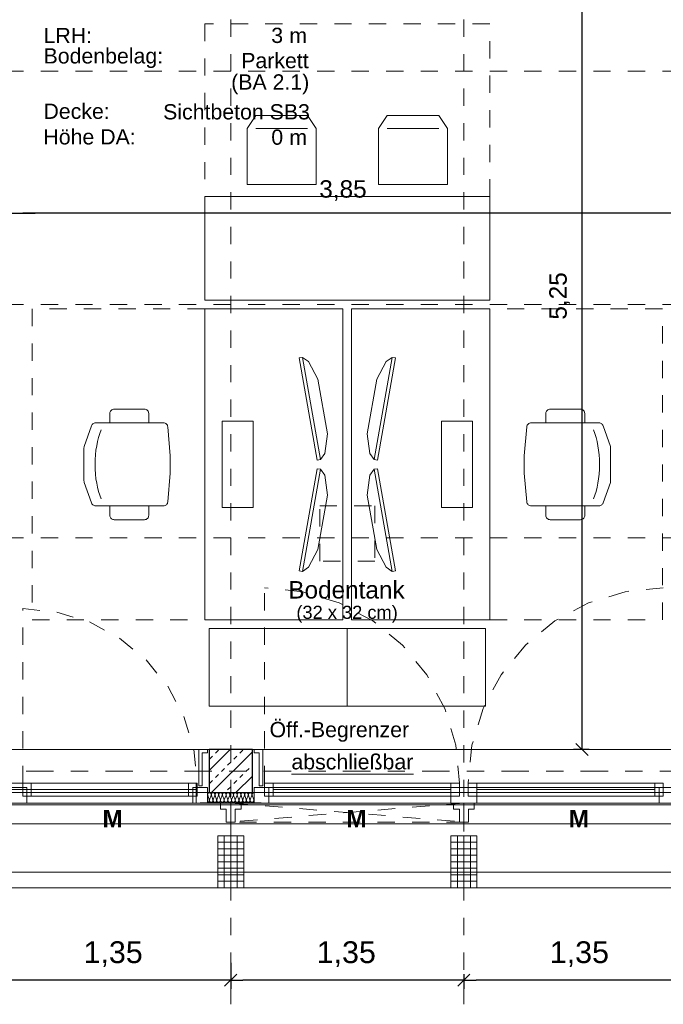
# Model space of a CAD drawing. Header units: metres. Extents: x -45.2 to 14.3, y -31.8 to 10.2.
# Tile 23 of 152: x -26.9 to -23.1, y -22.9 to -17.3. Entities that reach past the tile are written whole.
import ezdxf

# ---------------------------------------------------------------- set-up
doc = ezdxf.new("R2010")
doc.units = ezdxf.units.M
doc.header["$LTSCALE"] = 0.05
for name, pattern in [('1600.2032', [1.6, 0.8, -0.8]), ('Achsen 01', [5.291531, 3.175, -1.058062, 0.352704, -0.705764]), ('gestrichelt - 01', [2, 1, -1]), ('ISO-07 Punktiert', [0.889, 0.127, -0.762]), ('Raster 01', [2, 1, -1]), ('VW-01 Strichlinie kurz', [2, 1, -1])]:
    doc.linetypes.add(name, pattern=pattern)
doc.layers.get('0').update_dxf_attribs({"lineweight": 25})
for name, color, linetype, lineweight, true_color in [('013_Beton und Stahlbetonarbeiten-000 Brüstung', 7, 'Continuous', 9, 0xa6a6a6), ('014_Fassadenarbeiten-000 Aufsicht Betonfertigteile', 7, 'Continuous', 9, 0xc0c0c0), ('014_Fassadenarbeiten-330 mineralische Dämmung', 7, 'Continuous', 9, 0x666666), ('030_Sonnenschutzarbeiten-Bemassung', 7, 'Continuous', 13, 0xff6633), ('030_Sonnenschutzarbeiten-Grundriss', 7, 'Continuous', 13, 0x555555), ('031_Metallbauarbeiten-330 Aufsicht Metallbauarbeiten', 7, 'Continuous', 9, 0xa6a6a6), ('032_Metallarbeiten-abschließbar', 7, 'Continuous', 13, 0x444444), ('032_Metallarbeiten-Fenster', 7, 'Continuous', 13, 0x444444), ('032_Metallarbeiten-Öffnungsbegrenzer', 7, 'Continuous', 13, 0x444444), ('ACTES-Einrichtung Aufsicht.', 7, 'Continuous', 9, 0xa6a6a6), ('AV1-Achsen', 1, 'Achsen 01', 18, 0xff0000), ('AV1-Bewegungsfläche', 7, 'gestrichelt - 01', 9, 0xd9d9d9), ('AV1-Einrichtung', 7, 'Continuous', 9, 0xa6a6a6), ('AV1-Raster', 7, 'Raster 01', 9, 0xa6a6a6)]:
    doc.layers.add(name, color=color, linetype=linetype, lineweight=lineweight, true_color=true_color)
for name, color, linetype, lineweight in [('013_Beton und Stahlbetonarbeiten-000 Unterzüge', 7, 'ISO-07 Punktiert', 13), ('013_Beton und Stahlbetonarbeiten-330 Außenstützen', 7, 'Continuous', 25), ('014_Fassadenarbeiten-330 Betonfertigteile vertikal', 7, 'Continuous', 9), ('027_Tischlerarbeiten-330 Innenfensterbänke', 7, 'Continuous', 9), ('030_Sonnenschutzarbeiten-Kasten+Behang', 7, 'Continuous', 5), ('030_Sonnenschutzarbeiten-Motor', 7, 'Continuous', 5), ('053_Niederspannungsanlagen-Bodentanks', 7, 'gestrichelt - 01', 9), ('AV1-Einrichtung Bemaßung', 7, 'Continuous', 9), ('AV1-Stempel-Raumstempel', 7, 'Continuous', 9)]:
    doc.layers.add(name, color=color, linetype=linetype, lineweight=lineweight)
doc.styles.add('Arial', font='arial.ttf')
doc.styles.add('Arial (bold)', font='arialbd.ttf')

msp = doc.modelspace()

# ---------------------------------------------------------------- linework, layer by layer
at = {"color": 0, "linetype": 'ByBlock', "lineweight": -2}
for p, q in [((-26.925, -18.37), (-26.8543, -18.37)), ((-26.925, -18.37), (-26.8543, -18.37)), ((-23.075, -18.37), (-23.1457, -18.37)), ((-23.6156, -21.475), (-23.6156, -21.4043)), ((-25.65, -22.81), (-25.7207, -22.81)), ((-25.65, -22.81), (-25.5793, -22.81)), ((-24.3, -22.81), (-24.3707, -22.81)), ((-24.3, -22.81), (-24.2293, -22.81))]:
    msp.add_line(p, q, dxfattribs=at)
at = {"color": 0, "linetype": 'Continuous', "lineweight": 15}
for p, q in [((-23.5802, -21.5104), (-23.6509, -21.4396)), ((-25.6146, -22.7746), (-25.6854, -22.8454)), ((-25.6854, -22.8454), (-25.6146, -22.7746)), ((-24.2646, -22.7746), (-24.3354, -22.8454)), ((-24.3354, -22.8454), (-24.2646, -22.7746))]:
    msp.add_line(p, q, dxfattribs=at)
at = {"layer": '013_Beton und Stahlbetonarbeiten-000 Brüstung'}
for points in [[(-28.225, -21.725), (-28.225, -21.475), (-25.775, -21.475), (-25.775, -21.725)], [(-25.525, -21.725), (-25.525, -21.475), (-23.075, -21.475), (-23.075, -21.725)]]:
    msp.add_lwpolyline(points, close=True, dxfattribs=at)
at = {"layer": '013_Beton und Stahlbetonarbeiten-000 Unterzüge', "linetype": 'VW-01 Strichlinie kurz'}
for points in [[(-28.225, -21.725), (-28.225, -21.475), (-25.775, -21.475), (-25.775, -21.725)], [(-25.525, -21.725), (-25.525, -21.475), (-23.075, -21.475), (-23.075, -21.725)]]:
    msp.add_lwpolyline(points, close=True, dxfattribs=at)
at = {"layer": '013_Beton und Stahlbetonarbeiten-330 Außenstützen', "color": 251, "linetype": 'Continuous', "lineweight": 13, "true_color": 0x4c4c4c}
for p, q in [((-25.6534, -21.475), (-25.775, -21.5966)), ((-25.7387, -21.496), (-25.721, -21.4784)), ((-25.5973, -21.496), (-25.5796, -21.4784)), ((-25.774, -21.5314), (-25.7564, -21.5137)), ((-25.525, -21.488), (-25.762, -21.725)), ((-25.6326, -21.5314), (-25.6149, -21.5137)), ((-25.7033, -21.6021), (-25.6857, -21.5844)), ((-25.668, -21.5668), (-25.6503, -21.5491)), ((-25.5619, -21.6021), (-25.5442, -21.5844)), ((-25.5266, -21.5668), (-25.525, -21.5652)), ((-25.774, -21.6728), (-25.7564, -21.6551)), ((-25.7387, -21.6375), (-25.721, -21.6198)), ((-25.6326, -21.6728), (-25.6149, -21.6551)), ((-25.525, -21.6294), (-25.6206, -21.725)), ((-25.5973, -21.6375), (-25.5796, -21.6198)), ((-25.668, -21.7082), (-25.6503, -21.6905)), ((-25.5266, -21.7082), (-25.525, -21.7066))]:
    msp.add_line(p, q, dxfattribs=at)
at = {"layer": '013_Beton und Stahlbetonarbeiten-330 Außenstützen'}
msp.add_lwpolyline([(-25.525, -21.475), (-25.775, -21.475), (-25.775, -21.725), (-25.525, -21.725)], close=True, dxfattribs=at)
at = {"layer": '014_Fassadenarbeiten-000 Aufsicht Betonfertigteile'}
msp.add_lwpolyline([(-39.455, -21.905), (0.305, -21.905), (0.675, -22.275), (-39.825, -22.275)], close=True, dxfattribs=at)
at = {"layer": '014_Fassadenarbeiten-330 Betonfertigteile vertikal', "color": 8, "linetype": 'Continuous', "lineweight": 9, "true_color": 0x808080}
for p, q in [((-25.6875, -21.975), (-25.6875, -22.275)), ((-25.65, -21.975), (-25.65, -22.275)), ((-25.6125, -21.975), (-25.6125, -22.275)), ((-24.3375, -21.975), (-24.3375, -22.275)), ((-24.3, -21.975), (-24.3, -22.275)), ((-24.2625, -21.975), (-24.2625, -22.275))]:
    msp.add_line(p, q, dxfattribs=at)
at = {"layer": '014_Fassadenarbeiten-330 Betonfertigteile vertikal', "color": 8, "linetype": 'Continuous', "lineweight": 13, "true_color": 0x808080}
for p, q in [((-25.725, -22.0125), (-25.575, -22.0125)), ((-25.725, -22.05), (-25.575, -22.05)), ((-24.375, -22.0125), (-24.225, -22.0125)), ((-24.375, -22.05), (-24.225, -22.05)), ((-25.725, -22.0875), (-25.575, -22.0875)), ((-24.375, -22.0875), (-24.225, -22.0875)), ((-25.725, -22.125), (-25.575, -22.125)), ((-25.725, -22.1625), (-25.575, -22.1625)), ((-24.375, -22.125), (-24.225, -22.125)), ((-24.375, -22.1625), (-24.225, -22.1625)), ((-25.725, -22.2), (-25.575, -22.2)), ((-24.375, -22.2), (-24.225, -22.2)), ((-25.725, -22.2375), (-25.575, -22.2375)), ((-24.375, -22.2375), (-24.225, -22.2375))]:
    msp.add_line(p, q, dxfattribs=at)
at = {"layer": '014_Fassadenarbeiten-330 Betonfertigteile vertikal'}
for points in [[(-25.575, -21.975), (-25.725, -21.975), (-25.725, -22.275), (-25.575, -22.275)], [(-24.225, -21.975), (-24.375, -21.975), (-24.375, -22.275), (-24.225, -22.275)]]:
    msp.add_lwpolyline(points, close=True, dxfattribs=at)
at = {"layer": '014_Fassadenarbeiten-330 mineralische Dämmung'}
for points in [[(-25.785, -21.781), (-25.783, -21.7808), (-25.781, -21.7803), (-25.7792, -21.7794), (-25.7776, -21.7782), (-25.7762, -21.7767), (-25.7752, -21.7749), (-25.7745, -21.773), (-25.7742, -21.771), (-25.7742, -21.769), (-25.7747, -21.767), (-25.7836, -21.739), (-25.7836, -21.739), (-25.7841, -21.737), (-25.7841, -21.735), (-25.7838, -21.733), (-25.7831, -21.7311), (-25.7821, -21.7294), (-25.7808, -21.7279), (-25.7792, -21.7267), (-25.7774, -21.7257), (-25.7755, -21.7252), (-25.7734, -21.725), (-25.7714, -21.7252), (-25.7695, -21.7257), (-25.7677, -21.7267), (-25.7661, -21.7279), (-25.7648, -21.7294), (-25.7638, -21.7311), (-25.7631, -21.733), (-25.7628, -21.735), (-25.7628, -21.737), (-25.7633, -21.739), (-25.7736, -21.767), (-25.7736, -21.767), (-25.774, -21.769), (-25.7741, -21.771), (-25.7738, -21.773), (-25.7731, -21.7749), (-25.7721, -21.7766), (-25.7707, -21.7781), (-25.7691, -21.7793), (-25.7673, -21.7802), (-25.7654, -21.7808), (-25.7634, -21.781), (-25.7614, -21.7808), (-25.7595, -21.7802), (-25.7577, -21.7793), (-25.7561, -21.7781), (-25.7547, -21.7766), (-25.7537, -21.7749), (-25.753, -21.773), (-25.7527, -21.771), (-25.7528, -21.769), (-25.7532, -21.767), (-25.7622, -21.739), (-25.7622, -21.739), (-25.7626, -21.737), (-25.7627, -21.735), (-25.7624, -21.733), (-25.7617, -21.7311), (-25.7607, -21.7294), (-25.7593, -21.7279), (-25.7577, -21.7267), (-25.7559, -21.7257), (-25.754, -21.7252), (-25.752, -21.725), (-25.75, -21.7252), (-25.7481, -21.7257), (-25.7463, -21.7267), (-25.7447, -21.7279), (-25.7433, -21.7294), (-25.7423, -21.7311), (-25.7416, -21.733), (-25.7413, -21.735), (-25.7414, -21.737), (-25.7418, -21.739), (-25.7522, -21.767), (-25.7522, -21.767), (-25.7526, -21.769), (-25.7526, -21.771), (-25.7523, -21.773), (-25.7516, -21.7749), (-25.7506, -21.7766), (-25.7493, -21.7781), (-25.7477, -21.7793), (-25.7459, -21.7802), (-25.744, -21.7808), (-25.742, -21.781), (-25.7399, -21.7808), (-25.738, -21.7802), (-25.7362, -21.7793), (-25.7346, -21.7781), (-25.7333, -21.7766), (-25.7323, -21.7749), (-25.7316, -21.773), (-25.7313, -21.771), (-25.7313, -21.769), (-25.7318, -21.767)], [(-25.7736, -21.767), (-25.774, -21.769), (-25.7741, -21.771), (-25.7738, -21.773), (-25.7731, -21.7749), (-25.7721, -21.7766), (-25.7707, -21.7781), (-25.7691, -21.7793), (-25.7673, -21.7802), (-25.7654, -21.7808), (-25.7634, -21.781), (-25.7614, -21.7808), (-25.7595, -21.7802), (-25.7577, -21.7793), (-25.7561, -21.7781), (-25.7547, -21.7766), (-25.7537, -21.7749), (-25.753, -21.773), (-25.7527, -21.771), (-25.7528, -21.769), (-25.7532, -21.767), (-25.7622, -21.739), (-25.7622, -21.739), (-25.7626, -21.737), (-25.7627, -21.735), (-25.7624, -21.733), (-25.7617, -21.7311), (-25.7607, -21.7294), (-25.7593, -21.7279), (-25.7577, -21.7267), (-25.7559, -21.7257), (-25.754, -21.7252), (-25.752, -21.725), (-25.75, -21.7252), (-25.7481, -21.7257), (-25.7463, -21.7267), (-25.7447, -21.7279), (-25.7433, -21.7294), (-25.7423, -21.7311), (-25.7416, -21.733), (-25.7413, -21.735), (-25.7414, -21.737), (-25.7418, -21.739), (-25.7522, -21.767), (-25.7522, -21.767), (-25.7526, -21.769), (-25.7526, -21.771), (-25.7523, -21.773), (-25.7516, -21.7749), (-25.7506, -21.7766), (-25.7493, -21.7781), (-25.7477, -21.7793), (-25.7459, -21.7802), (-25.744, -21.7808), (-25.742, -21.781), (-25.7399, -21.7808), (-25.738, -21.7802), (-25.7362, -21.7793), (-25.7346, -21.7781), (-25.7333, -21.7766), (-25.7323, -21.7749), (-25.7316, -21.773), (-25.7313, -21.771), (-25.7313, -21.769), (-25.7318, -21.767), (-25.7408, -21.739), (-25.7408, -21.739), (-25.7412, -21.737), (-25.7412, -21.735), (-25.7409, -21.733), (-25.7402, -21.7311), (-25.7392, -21.7294), (-25.7379, -21.7279), (-25.7363, -21.7267), (-25.7345, -21.7257), (-25.7326, -21.7252), (-25.7306, -21.725), (-25.7285, -21.7252), (-25.7266, -21.7257), (-25.7248, -21.7267), (-25.7232, -21.7279), (-25.7219, -21.7294), (-25.7209, -21.7311), (-25.7202, -21.733), (-25.7199, -21.735), (-25.7199, -21.737), (-25.7204, -21.739), (-25.7307, -21.767), (-25.7307, -21.767), (-25.7311, -21.769), (-25.7312, -21.771), (-25.7309, -21.773), (-25.7302, -21.7749), (-25.7292, -21.7766), (-25.7278, -21.7781), (-25.7262, -21.7793), (-25.7244, -21.7802), (-25.7225, -21.7808), (-25.7205, -21.781), (-25.7185, -21.7808), (-25.7166, -21.7802), (-25.7148, -21.7793), (-25.7132, -21.7781), (-25.7118, -21.7766), (-25.7108, -21.7749), (-25.7101, -21.773), (-25.7098, -21.771), (-25.7099, -21.769), (-25.7103, -21.767), (-25.7193, -21.739), (-25.7193, -21.739), (-25.7197, -21.737), (-25.7198, -21.735), (-25.7195, -21.733), (-25.7188, -21.7311), (-25.7178, -21.7294), (-25.7164, -21.7279), (-25.7148, -21.7267), (-25.713, -21.7257), (-25.7111, -21.7252), (-25.7091, -21.725), (-25.7071, -21.7252), (-25.7052, -21.7257), (-25.7034, -21.7267), (-25.7018, -21.7279), (-25.7004, -21.7294), (-25.6994, -21.7311), (-25.6987, -21.733), (-25.6984, -21.735), (-25.6985, -21.737), (-25.6989, -21.739), (-25.7093, -21.767), (-25.7093, -21.767), (-25.7097, -21.769), (-25.7097, -21.771), (-25.7094, -21.773), (-25.7087, -21.7749), (-25.7077, -21.7766), (-25.7064, -21.7781), (-25.7048, -21.7793), (-25.703, -21.7802), (-25.7011, -21.7808), (-25.6991, -21.781), (-25.697, -21.7808), (-25.6951, -21.7802), (-25.6933, -21.7793), (-25.6917, -21.7781), (-25.6904, -21.7766), (-25.6894, -21.7749), (-25.6887, -21.773), (-25.6884, -21.771), (-25.6884, -21.769), (-25.6889, -21.767), (-25.6979, -21.739), (-25.6979, -21.739), (-25.6983, -21.737), (-25.6983, -21.735), (-25.698, -21.733), (-25.6973, -21.7311), (-25.6963, -21.7294), (-25.695, -21.7279), (-25.6934, -21.7267), (-25.6916, -21.7257), (-25.6897, -21.7252), (-25.6877, -21.725), (-25.6856, -21.7252), (-25.6837, -21.7257), (-25.6819, -21.7267), (-25.6803, -21.7279), (-25.679, -21.7294), (-25.678, -21.7311), (-25.6773, -21.733), (-25.677, -21.735), (-25.677, -21.737), (-25.6775, -21.739), (-25.6878, -21.767), (-25.6878, -21.767), (-25.6882, -21.769), (-25.6883, -21.771), (-25.688, -21.773), (-25.6873, -21.7749), (-25.6863, -21.7766), (-25.6849, -21.7781), (-25.6833, -21.7793), (-25.6815, -21.7802), (-25.6796, -21.7808), (-25.6776, -21.781), (-25.6756, -21.7808), (-25.6737, -21.7802), (-25.6719, -21.7793), (-25.6703, -21.7781), (-25.6689, -21.7766), (-25.6679, -21.7749), (-25.6672, -21.773), (-25.6669, -21.771), (-25.667, -21.769), (-25.6674, -21.767), (-25.6764, -21.739), (-25.6764, -21.739), (-25.6768, -21.737), (-25.6769, -21.735), (-25.6766, -21.733), (-25.6759, -21.7311), (-25.6749, -21.7294), (-25.6735, -21.7279), (-25.6719, -21.7267), (-25.6701, -21.7257), (-25.6682, -21.7252), (-25.6662, -21.725), (-25.6642, -21.7252), (-25.6623, -21.7257), (-25.6605, -21.7267), (-25.6589, -21.7279), (-25.6575, -21.7294), (-25.6565, -21.7311), (-25.6558, -21.733), (-25.6555, -21.735), (-25.6556, -21.737), (-25.656, -21.739), (-25.6664, -21.767), (-25.6664, -21.767), (-25.6668, -21.769), (-25.6668, -21.771), (-25.6665, -21.773), (-25.6658, -21.7749), (-25.6648, -21.7766), (-25.6635, -21.7781), (-25.6619, -21.7793), (-25.6601, -21.7802), (-25.6582, -21.7808), (-25.6562, -21.781), (-25.6541, -21.7808), (-25.6522, -21.7802), (-25.6504, -21.7793), (-25.6488, -21.7781), (-25.6475, -21.7766), (-25.6465, -21.7749), (-25.6458, -21.773), (-25.6455, -21.771), (-25.6455, -21.769), (-25.646, -21.767), (-25.655, -21.739), (-25.655, -21.739), (-25.6554, -21.737), (-25.6554, -21.735), (-25.6551, -21.733), (-25.6544, -21.7311), (-25.6534, -21.7294), (-25.6521, -21.7279), (-25.6505, -21.7267), (-25.6487, -21.7257), (-25.6468, -21.7252), (-25.6448, -21.725), (-25.6427, -21.7252), (-25.6408, -21.7257), (-25.639, -21.7267), (-25.6374, -21.7279), (-25.6361, -21.7294), (-25.6351, -21.7311), (-25.6344, -21.733), (-25.6341, -21.735), (-25.6341, -21.737), (-25.6346, -21.739), (-25.6449, -21.767), (-25.6449, -21.767), (-25.6453, -21.769), (-25.6454, -21.771), (-25.6451, -21.773), (-25.6444, -21.7749), (-25.6434, -21.7766), (-25.642, -21.7781), (-25.6404, -21.7793), (-25.6386, -21.7802), (-25.6367, -21.7808), (-25.6347, -21.781), (-25.6327, -21.7808), (-25.6308, -21.7802), (-25.629, -21.7793), (-25.6274, -21.7781), (-25.626, -21.7766), (-25.625, -21.7749), (-25.6243, -21.773), (-25.624, -21.771), (-25.6241, -21.769), (-25.6245, -21.767), (-25.6335, -21.739), (-25.6335, -21.739), (-25.6339, -21.737), (-25.634, -21.735), (-25.6337, -21.733), (-25.633, -21.7311), (-25.632, -21.7294), (-25.6306, -21.7279), (-25.629, -21.7267), (-25.6272, -21.7257), (-25.6253, -21.7252), (-25.6233, -21.725), (-25.6213, -21.7252), (-25.6194, -21.7257), (-25.6176, -21.7267), (-25.616, -21.7279), (-25.6146, -21.7294), (-25.6136, -21.7311), (-25.6129, -21.733), (-25.6126, -21.735), (-25.6127, -21.737), (-25.6131, -21.739), (-25.6235, -21.767), (-25.6235, -21.767), (-25.6239, -21.769), (-25.6239, -21.771), (-25.6236, -21.773), (-25.6229, -21.7749), (-25.6219, -21.7766), (-25.6206, -21.7781), (-25.619, -21.7793), (-25.6172, -21.7802), (-25.6153, -21.7808), (-25.6133, -21.781), (-25.6112, -21.7808), (-25.6093, -21.7802), (-25.6075, -21.7793), (-25.6059, -21.7781), (-25.6046, -21.7766), (-25.6036, -21.7749), (-25.6029, -21.773), (-25.6026, -21.771), (-25.6026, -21.769), (-25.6031, -21.767), (-25.6121, -21.739), (-25.6121, -21.739), (-25.6125, -21.737), (-25.6125, -21.735), (-25.6122, -21.733), (-25.6115, -21.7311), (-25.6105, -21.7294), (-25.6092, -21.7279), (-25.6076, -21.7267), (-25.6058, -21.7257), (-25.6039, -21.7252), (-25.6019, -21.725), (-25.5998, -21.7252), (-25.5979, -21.7257), (-25.5961, -21.7267), (-25.5945, -21.7279), (-25.5932, -21.7294), (-25.5922, -21.7311), (-25.5915, -21.733), (-25.5912, -21.735), (-25.5912, -21.737), (-25.5917, -21.739), (-25.602, -21.767), (-25.602, -21.767), (-25.6024, -21.769), (-25.6025, -21.771), (-25.6022, -21.773), (-25.6015, -21.7749), (-25.6005, -21.7766), (-25.5991, -21.7781), (-25.5975, -21.7793), (-25.5957, -21.7802), (-25.5938, -21.7808), (-25.5918, -21.781), (-25.5898, -21.7808), (-25.5879, -21.7802), (-25.5861, -21.7793), (-25.5845, -21.7781), (-25.5831, -21.7766), (-25.5821, -21.7749), (-25.5814, -21.773), (-25.5811, -21.771), (-25.5812, -21.769), (-25.5816, -21.767), (-25.5906, -21.739), (-25.5906, -21.739), (-25.591, -21.737), (-25.5911, -21.735), (-25.5908, -21.733), (-25.5901, -21.7311), (-25.5891, -21.7294), (-25.5877, -21.7279), (-25.5861, -21.7267), (-25.5843, -21.7257), (-25.5824, -21.7252), (-25.5804, -21.725), (-25.5784, -21.7252), (-25.5765, -21.7257), (-25.5747, -21.7267), (-25.5731, -21.7279), (-25.5717, -21.7294), (-25.5707, -21.7311), (-25.57, -21.733), (-25.5697, -21.735), (-25.5698, -21.737), (-25.5702, -21.739), (-25.5806, -21.767), (-25.5806, -21.767), (-25.581, -21.769), (-25.581, -21.771), (-25.5807, -21.773), (-25.58, -21.7749), (-25.579, -21.7766), (-25.5777, -21.7781), (-25.5761, -21.7793), (-25.5743, -21.7802), (-25.5724, -21.7808), (-25.5704, -21.781), (-25.5684, -21.7808), (-25.5664, -21.7802), (-25.5646, -21.7793), (-25.563, -21.7781), (-25.5617, -21.7766), (-25.5607, -21.7749), (-25.56, -21.773), (-25.5597, -21.771), (-25.5597, -21.769), (-25.5602, -21.767), (-25.5692, -21.739), (-25.5692, -21.739), (-25.5696, -21.737), (-25.5696, -21.735), (-25.5693, -21.733), (-25.5686, -21.7311), (-25.5676, -21.7294), (-25.5663, -21.7279), (-25.5647, -21.7267), (-25.5629, -21.7257), (-25.561, -21.7252), (-25.559, -21.725), (-25.5569, -21.7252), (-25.555, -21.7257), (-25.5532, -21.7267), (-25.5516, -21.7279), (-25.5503, -21.7294), (-25.5493, -21.7311), (-25.5486, -21.733), (-25.5483, -21.735), (-25.5483, -21.737), (-25.5488, -21.739), (-25.5591, -21.767), (-25.5591, -21.767), (-25.5595, -21.769), (-25.5596, -21.771), (-25.5593, -21.773), (-25.5586, -21.7749), (-25.5576, -21.7766), (-25.5562, -21.7781), (-25.5546, -21.7793), (-25.5528, -21.7802), (-25.5509, -21.7808), (-25.5489, -21.781), (-25.5469, -21.7808), (-25.545, -21.7802), (-25.5432, -21.7793), (-25.5416, -21.7781), (-25.5402, -21.7766), (-25.5392, -21.7749), (-25.5385, -21.773), (-25.5382, -21.771), (-25.5383, -21.769), (-25.5387, -21.767), (-25.5477, -21.739), (-25.5477, -21.739), (-25.5481, -21.737), (-25.5482, -21.735), (-25.5479, -21.733), (-25.5472, -21.7311), (-25.5462, -21.7294), (-25.5448, -21.7279), (-25.5432, -21.7267), (-25.5414, -21.7257), (-25.5395, -21.7252), (-25.5375, -21.725), (-25.5355, -21.7252), (-25.5336, -21.7257), (-25.5318, -21.7267), (-25.5302, -21.7279), (-25.5288, -21.7294), (-25.5278, -21.7311), (-25.5271, -21.733), (-25.5268, -21.735), (-25.5269, -21.737), (-25.5273, -21.739)], [(-25.5806, -21.767), (-25.581, -21.7689), (-25.5811, -21.7708), (-25.5808, -21.7727), (-25.5802, -21.7745), (-25.5793, -21.7762), (-25.5781, -21.7777), (-25.5766, -21.779), (-25.5766, -21.779), (-25.575, -21.7799), (-25.5732, -21.7806), (-25.5713, -21.781), (-25.5694, -21.781), (-25.5675, -21.7806), (-25.5657, -21.7799), (-25.5641, -21.779), (-25.5641, -21.779), (-25.5626, -21.7777), (-25.5614, -21.7762), (-25.5605, -21.7745), (-25.5599, -21.7727), (-25.5597, -21.7708), (-25.5597, -21.7689), (-25.5602, -21.767), (-25.5692, -21.739), (-25.5692, -21.739), (-25.5696, -21.7371), (-25.5697, -21.7352), (-25.5694, -21.7333), (-25.5688, -21.7315), (-25.5679, -21.7298), (-25.5667, -21.7283), (-25.5652, -21.727), (-25.5652, -21.727), (-25.5636, -21.7261), (-25.5618, -21.7254), (-25.5599, -21.725), (-25.558, -21.725), (-25.5561, -21.7254), (-25.5543, -21.7261), (-25.5527, -21.727), (-25.5527, -21.727), (-25.5512, -21.7283), (-25.55, -21.7298), (-25.5491, -21.7315), (-25.5485, -21.7333), (-25.5483, -21.7352), (-25.5483, -21.7371), (-25.5488, -21.739), (-25.5591, -21.767), (-25.5591, -21.767), (-25.5595, -21.7689), (-25.5596, -21.7708), (-25.5593, -21.7727), (-25.5588, -21.7745), (-25.5578, -21.7762), (-25.5566, -21.7777), (-25.5552, -21.779), (-25.5552, -21.779), (-25.5535, -21.7799), (-25.5518, -21.7806), (-25.5499, -21.781), (-25.5479, -21.781), (-25.5461, -21.7806), (-25.5443, -21.7799), (-25.5426, -21.779), (-25.5426, -21.779), (-25.5412, -21.7777), (-25.54, -21.7762), (-25.5391, -21.7745), (-25.5385, -21.7727), (-25.5382, -21.7708), (-25.5383, -21.7689), (-25.5387, -21.767), (-25.5477, -21.739), (-25.5477, -21.739), (-25.5481, -21.7371), (-25.5482, -21.7352), (-25.5479, -21.7333), (-25.5474, -21.7315), (-25.5464, -21.7298), (-25.5452, -21.7283), (-25.5438, -21.727), (-25.5438, -21.727), (-25.5421, -21.7261), (-25.5404, -21.7254), (-25.5385, -21.725), (-25.5365, -21.725), (-25.5347, -21.7254), (-25.5329, -21.7261), (-25.5312, -21.727), (-25.5312, -21.727), (-25.5298, -21.7283), (-25.5286, -21.7298), (-25.5277, -21.7315), (-25.5271, -21.7333), (-25.5268, -21.7352), (-25.5269, -21.7371), (-25.5273, -21.739), (-25.5377, -21.767), (-25.5377, -21.767), (-25.5381, -21.7689), (-25.5382, -21.7708), (-25.5379, -21.7727), (-25.5373, -21.7745), (-25.5364, -21.7762), (-25.5352, -21.7777), (-25.5337, -21.779), (-25.5337, -21.779), (-25.5321, -21.7799), (-25.5303, -21.7806), (-25.5284, -21.781), (-25.5265, -21.781), (-25.5246, -21.7806), (-25.5228, -21.7799), (-25.5212, -21.779), (-25.5212, -21.779), (-25.5197, -21.7777), (-25.5185, -21.7762), (-25.5176, -21.7745), (-25.517, -21.7727), (-25.5168, -21.7708), (-25.5168, -21.7689), (-25.5173, -21.767), (-25.5263, -21.739), (-25.5263, -21.739), (-25.5267, -21.7371), (-25.5268, -21.7352), (-25.5265, -21.7333), (-25.5259, -21.7315), (-25.525, -21.7298), (-25.5238, -21.7283), (-25.5223, -21.727), (-25.5206, -21.726), (-25.5188, -21.7254), (-25.5169, -21.725), (-25.515, -21.725)], [(-25.515, -21.7761), (-25.5159, -21.7744), (-25.5165, -21.7726), (-25.5167, -21.7707), (-25.5166, -21.7689), (-25.5162, -21.767), (-25.515, -21.7637)]]:
    msp.add_lwpolyline(points, dxfattribs=at)
at = {"layer": '027_Tischlerarbeiten-330 Innenfensterbänke'}
for points in [[(-25.785, -21.475), (-25.785, -21.495), (-25.815, -21.495), (-25.815, -21.685), (-25.835, -21.685), (-25.835, -21.475)], [(-25.515, -21.475), (-25.515, -21.495), (-25.485, -21.495), (-25.485, -21.685), (-25.465, -21.685), (-25.465, -21.475)]]:
    msp.add_lwpolyline(points, close=True, dxfattribs=at)
at = {"layer": '030_Sonnenschutzarbeiten-Bemassung', "color": 0, "lineweight": -2}
for p, q in [((-25.65, -22.71), (-25.65, -22.86)), ((-25.65, -22.71), (-25.65, -22.86)), ((-24.3, -22.775), (-24.3, -22.86)), ((-24.3, -22.775), (-24.3, -22.86)), ((-25.7207, -22.81), (-26.9293, -22.81)), ((-24.3707, -22.81), (-25.5793, -22.81)), ((-23.0207, -22.81), (-24.2293, -22.81))]:
    msp.add_line(p, q, dxfattribs=at)
at = {"layer": '030_Sonnenschutzarbeiten-Grundriss', "color": 251, "true_color": 0x555555}
for points in [[(-25.65, -21.895), (-25.676, -21.895), (-25.676, -21.82), (-25.71, -21.82), (-25.71, -21.785), (-25.65, -21.785)], [(-25.65, -21.895), (-25.624, -21.895), (-25.624, -21.82), (-25.59, -21.82), (-25.59, -21.785), (-25.65, -21.785)], [(-24.3, -21.895), (-24.326, -21.895), (-24.326, -21.82), (-24.36, -21.82), (-24.36, -21.785), (-24.3, -21.785)], [(-24.3, -21.895), (-24.274, -21.895), (-24.274, -21.82), (-24.24, -21.82), (-24.24, -21.785), (-24.3, -21.785)]]:
    msp.add_lwpolyline(points, close=True, dxfattribs=at)
at = {"layer": '030_Sonnenschutzarbeiten-Kasten+Behang', "color": 1, "linetype": '1600.2032', "lineweight": 18, "true_color": 0xff0000}
for p, q in [((-24.3, -21.785), (-25.65, -21.895)), ((-25.65, -21.785), (-24.3, -21.895))]:
    msp.add_line(p, q, dxfattribs=at)
at = {"layer": '030_Sonnenschutzarbeiten-Kasten+Behang', "color": 1, "linetype": 'Continuous', "lineweight": 18, "true_color": 0xff0000}
for points in [[(-25.676, -21.82), (-25.71, -21.82), (-25.71, -21.785), (-25.65, -21.785), (-25.65, -21.895), (-25.676, -21.895)], [(-25.624, -21.82), (-25.59, -21.82), (-25.59, -21.785), (-25.65, -21.785), (-25.65, -21.895), (-25.624, -21.895)], [(-24.326, -21.82), (-24.36, -21.82), (-24.36, -21.785), (-24.3, -21.785), (-24.3, -21.895), (-24.326, -21.895)], [(-24.274, -21.82), (-24.24, -21.82), (-24.24, -21.785), (-24.3, -21.785), (-24.3, -21.895), (-24.274, -21.895)]]:
    msp.add_lwpolyline(points, close=True, dxfattribs=at)
at = {"layer": '030_Sonnenschutzarbeiten-Kasten+Behang', "color": 1, "linetype": '1600.2032', "lineweight": 18, "true_color": 0xff0000}
msp.add_lwpolyline([(-25.65, -21.785), (-24.3, -21.785), (-24.3, -21.895), (-25.65, -21.895)], close=True, dxfattribs=at)
at = {"layer": '031_Metallbauarbeiten-330 Aufsicht Metallbauarbeiten'}
for points in [[(-28.35, -21.795), (-25.65, -21.795), (-25.65, -22.185), (-28.35, -22.185)], [(-25.65, -21.795), (-23.025, -21.795), (-23.025, -22.185), (-25.65, -22.185)]]:
    msp.add_lwpolyline(points, close=True, dxfattribs=at)
at = {"layer": '032_Metallarbeiten-abschließbar', "color": 12, "linetype": 'Continuous', "true_color": 0xdd0000}
msp.add_line((-25.2987, -21.6178), (-24.5911, -21.6178), dxfattribs=at)
at = {"layer": '032_Metallarbeiten-Fenster', "color": 7, "linetype": 'gestrichelt - 01', "lineweight": 18}
msp.add_line((-25.455, -21.67), (-25.455, -20.54), dxfattribs=at)
at = {"layer": '032_Metallarbeiten-Fenster', "color": 7, "lineweight": 18}
for p, q in [((-25.85, -21.7075), (-26.925, -21.7075)), ((-26.805, -21.7075), (-25.895, -21.7075)), ((-25.405, -21.7075), (-24.375, -21.7075)), ((-23.195, -21.7075), (-24.225, -21.7075))]:
    msp.add_line(p, q, dxfattribs=at)
at = {"layer": '032_Metallarbeiten-Fenster', "color": 7, "linetype": 'gestrichelt - 01', "lineweight": 18}
for points in [[(-24.325, -21.67), (-24.3467, -21.4495), (-24.411, -21.2376), (-24.5154, -21.0422), (-24.656, -20.871), (-24.8272, -20.7304), (-25.0226, -20.626), (-25.2345, -20.5617), (-25.455, -20.54)], [(-23.145, -20.54), (-23.3655, -20.5617), (-23.5774, -20.626), (-23.7728, -20.7304), (-23.944, -20.871), (-24.0846, -21.0422), (-24.189, -21.2376), (-24.2533, -21.4495), (-24.275, -21.67)], [(-26.855, -21.67), (-26.855, -20.66), (-26.855, -20.66), (-26.658, -20.6794), (-26.4685, -20.7369), (-26.2939, -20.8302), (-26.1408, -20.9558), (-26.0152, -21.1089), (-25.9219, -21.2835), (-25.8644, -21.473), (-25.845, -21.67)]]:
    msp.add_lwpolyline(points, dxfattribs=at)
at = {"layer": '032_Metallarbeiten-Fenster', "color": 7, "lineweight": 18}
for points in [[(-25.85, -21.67), (-25.85, -21.785), (-28.15, -21.785), (-28.15, -21.67)], [(-27, -21.785), (-26.83, -21.785), (-26.83, -21.695), (-27, -21.695)], [(-26.805, -21.745), (-26.855, -21.745), (-26.855, -21.67), (-26.805, -21.67)], [(-25.895, -21.67), (-26.805, -21.67), (-26.805, -21.745), (-25.895, -21.745)], [(-25.845, -21.745), (-25.895, -21.745), (-25.895, -21.67), (-25.845, -21.67)], [(-25.785, -21.785), (-25.87, -21.785), (-25.87, -21.695), (-25.785, -21.695)], [(-25.43, -21.785), (-25.43, -21.695), (-25.515, -21.695), (-25.515, -21.785)], [(-25.455, -21.745), (-25.405, -21.745), (-25.405, -21.67), (-25.455, -21.67)], [(-23.17, -21.695), (-23.17, -21.785), (-25.43, -21.785), (-25.43, -21.695)], [(-25.405, -21.745), (-24.375, -21.745), (-24.375, -21.67), (-25.405, -21.67)], [(-24.375, -21.745), (-24.325, -21.745), (-24.325, -21.67), (-24.375, -21.67)], [(-24.225, -21.785), (-24.375, -21.785), (-24.375, -21.695), (-24.225, -21.695)], [(-24.225, -21.745), (-24.275, -21.745), (-24.275, -21.67), (-24.225, -21.67)], [(-23.195, -21.745), (-24.225, -21.745), (-24.225, -21.67), (-23.195, -21.67)], [(-23.145, -21.745), (-23.195, -21.745), (-23.195, -21.67), (-23.145, -21.67)], [(-23.085, -21.695), (-23.17, -21.695), (-23.17, -21.785), (-23.085, -21.785)]]:
    msp.add_lwpolyline(points, close=True, dxfattribs=at)
at = {"layer": '032_Metallarbeiten-Fenster', "color": 7, "linetype": 'Continuous', "lineweight": 9}
msp.add_lwpolyline([(-25.8269, -21.7843), (-25.4731, -21.7843), (-25.4731, -21.7863), (-25.8269, -21.7863)], close=True, dxfattribs=at)
at = {"layer": '053_Niederspannungsanlagen-Bodentanks'}
msp.add_lwpolyline([(-25.135, -20.065), (-24.815, -20.065), (-24.815, -20.385), (-25.135, -20.385)], close=True, dxfattribs=at)
at = {"layer": 'ACTES-Einrichtung Aufsicht.'}
for points in [[(-25.2542, -19.2091), (-25.2345, -19.2056), (-25.1303, -19.7965), (-25.15, -19.8)], [(-25.1462, -19.3322), (-25.0906, -19.6474), (-25.106, -19.7618), (-25.1303, -19.7965), (-25.2345, -19.2056), (-25.1997, -19.23)], [(-24.8038, -19.3322), (-24.8594, -19.6474), (-24.844, -19.7618), (-24.8197, -19.7965), (-24.7155, -19.2056), (-24.7503, -19.23)], [(-24.8, -19.8), (-24.8197, -19.7965), (-24.7155, -19.2056), (-24.6958, -19.2091)], [(-26.35, -19.585), (-26.125, -19.585), (-26.125, -19.53), (-26.125, -19.53), (-26.1255, -19.5251), (-26.1269, -19.5204), (-26.1292, -19.5161), (-26.1323, -19.5123), (-26.1361, -19.5092), (-26.1404, -19.5069), (-26.1451, -19.5055), (-26.15, -19.505), (-26.325, -19.505), (-26.325, -19.505), (-26.3299, -19.5055), (-26.3346, -19.5069), (-26.3389, -19.5092), (-26.3427, -19.5123), (-26.3458, -19.5161), (-26.3481, -19.5204), (-26.3495, -19.5251), (-26.35, -19.53)], [(-23.6, -19.585), (-23.825, -19.585), (-23.825, -19.53), (-23.825, -19.53), (-23.8245, -19.5251), (-23.8231, -19.5204), (-23.8208, -19.5161), (-23.8177, -19.5123), (-23.8139, -19.5092), (-23.8096, -19.5069), (-23.8049, -19.5055), (-23.8, -19.505), (-23.625, -19.505), (-23.625, -19.505), (-23.6201, -19.5055), (-23.6154, -19.5069), (-23.6111, -19.5092), (-23.6073, -19.5123), (-23.6042, -19.5161), (-23.6019, -19.5204), (-23.6005, -19.5251), (-23.6, -19.53)], [(-26.4324, -20.065), (-26.0395, -20.065), (-26.0395, -20.065), (-26.0349, -20.0646), (-26.0305, -20.0633), (-26.0263, -20.0612), (-26.0226, -20.0584), (-26.0195, -20.055), (-26.0171, -20.0511), (-26.0155, -20.0467), (-26.0146, -20.0422), (-26, -19.875), (-26, -19.775), (-26.0146, -19.6078), (-26.0146, -19.6078), (-26.0155, -19.6033), (-26.0171, -19.5989), (-26.0195, -19.595), (-26.0226, -19.5916), (-26.0263, -19.5888), (-26.0305, -19.5867), (-26.0349, -19.5854), (-26.0395, -19.585), (-26.4324, -19.585), (-26.4324, -19.585), (-26.4367, -19.5854), (-26.441, -19.5865), (-26.4449, -19.5884), (-26.4485, -19.5909), (-26.4516, -19.594), (-26.4541, -19.5976), (-26.4559, -19.6016), (-26.4985, -19.7209), (-26.4985, -19.7209), (-26.4996, -19.7251), (-26.5, -19.7293), (-26.5, -19.9207), (-26.5, -19.9207), (-26.4996, -19.9249), (-26.4985, -19.9291), (-26.4559, -20.0484), (-26.4559, -20.0484), (-26.4541, -20.0524), (-26.4516, -20.056), (-26.4485, -20.0591), (-26.4449, -20.0616), (-26.441, -20.0635), (-26.4367, -20.0646)], [(-25.52, -20.075), (-25.7, -20.075), (-25.7, -19.575), (-25.52, -19.575)], [(-24.25, -20.075), (-24.43, -20.075), (-24.43, -19.575), (-24.25, -19.575)], [(-23.5176, -20.065), (-23.9105, -20.065), (-23.9105, -20.065), (-23.9151, -20.0646), (-23.9195, -20.0633), (-23.9237, -20.0612), (-23.9274, -20.0584), (-23.9305, -20.055), (-23.9329, -20.0511), (-23.9345, -20.0467), (-23.9354, -20.0422), (-23.95, -19.875), (-23.95, -19.775), (-23.9354, -19.6078), (-23.9354, -19.6078), (-23.9345, -19.6033), (-23.9329, -19.5989), (-23.9305, -19.595), (-23.9274, -19.5916), (-23.9237, -19.5888), (-23.9195, -19.5867), (-23.9151, -19.5854), (-23.9105, -19.585), (-23.5176, -19.585), (-23.5176, -19.585), (-23.5133, -19.5854), (-23.509, -19.5865), (-23.5051, -19.5884), (-23.5015, -19.5909), (-23.4984, -19.594), (-23.4959, -19.5976), (-23.4941, -19.6016), (-23.4515, -19.7209), (-23.4515, -19.7209), (-23.4504, -19.7251), (-23.45, -19.7293), (-23.45, -19.9207), (-23.45, -19.9207), (-23.4504, -19.9249), (-23.4515, -19.9291), (-23.4941, -20.0484), (-23.4941, -20.0484), (-23.4959, -20.0524), (-23.4984, -20.056), (-23.5015, -20.0591), (-23.5051, -20.0616), (-23.509, -20.0635), (-23.5133, -20.0646)], [(-25.15, -19.85), (-25.1303, -19.8535), (-25.2345, -20.4444), (-25.2542, -20.4409)], [(-25.0906, -20.0026), (-25.1462, -20.3178), (-25.1997, -20.42), (-25.2345, -20.4444), (-25.1303, -19.8535), (-25.106, -19.8882)], [(-24.8594, -20.0026), (-24.8038, -20.3178), (-24.7503, -20.42), (-24.7155, -20.4444), (-24.8197, -19.8535), (-24.844, -19.8882)], [(-24.6958, -20.4409), (-24.7155, -20.4444), (-24.8197, -19.8535), (-24.8, -19.85)], [(-26.125, -20.065), (-26.35, -20.065), (-26.35, -20.12), (-26.35, -20.12), (-26.3496, -20.1243), (-26.3485, -20.1286), (-26.3467, -20.1325), (-26.3442, -20.1361), (-26.3411, -20.1392), (-26.3375, -20.1417), (-26.3336, -20.1435), (-26.3293, -20.1446), (-26.325, -20.145), (-26.15, -20.145), (-26.15, -20.145), (-26.1451, -20.1445), (-26.1404, -20.1431), (-26.1361, -20.1408), (-26.1323, -20.1377), (-26.1292, -20.1339), (-26.1269, -20.1296), (-26.1255, -20.1249), (-26.125, -20.12)], [(-23.825, -20.065), (-23.6, -20.065), (-23.6, -20.12), (-23.6, -20.12), (-23.6004, -20.1243), (-23.6015, -20.1286), (-23.6033, -20.1325), (-23.6058, -20.1361), (-23.6089, -20.1392), (-23.6125, -20.1417), (-23.6164, -20.1435), (-23.6207, -20.1446), (-23.625, -20.145), (-23.8, -20.145), (-23.8, -20.145), (-23.8049, -20.1445), (-23.8096, -20.1431), (-23.8139, -20.1408), (-23.8177, -20.1377), (-23.8208, -20.1339), (-23.8231, -20.1296), (-23.8245, -20.1249), (-23.825, -20.12)]]:
    msp.add_lwpolyline(points, close=True, dxfattribs=at)
for points in [[(-26.4354, -19.825), (-26.4348, -19.7964), (-26.4331, -19.7688), (-26.4304, -19.7423), (-26.4265, -19.7167), (-26.4215, -19.6923), (-26.4155, -19.6688), (-26.4083, -19.6464), (-26.4, -19.625)], [(-23.5146, -19.825), (-23.5152, -19.7964), (-23.5169, -19.7688), (-23.5196, -19.7423), (-23.5235, -19.7167), (-23.5285, -19.6923), (-23.5345, -19.6688), (-23.5417, -19.6464), (-23.55, -19.625)], [(-26.4354, -19.825), (-26.4348, -19.8536), (-26.4331, -19.8812), (-26.4304, -19.9077), (-26.4265, -19.9333), (-26.4215, -19.9577), (-26.4155, -19.9812), (-26.4083, -20.0036), (-26.4, -20.025)], [(-23.5146, -19.825), (-23.5152, -19.8536), (-23.5169, -19.8812), (-23.5196, -19.9077), (-23.5235, -19.9333), (-23.5285, -19.9577), (-23.5345, -19.9812), (-23.5417, -20.0036), (-23.55, -20.025)]]:
    msp.add_lwpolyline(points, dxfattribs=at)
at = {"layer": 'AV1-Achsen'}
msp.add_line((-43.35, -21.6), (4.2, -21.6), dxfattribs=at)
at = {"layer": 'AV1-Bewegungsfläche'}
for points in [[(-25.8, -18.275), (-24.15, -18.275), (-24.15, -17.275), (-25.8, -17.275)], [(-25.8, -20.725), (-25.8, -18.925), (-26.8, -18.925), (-26.8, -20.725)], [(-23.15, -20.725), (-23.15, -18.925), (-24.15, -18.925), (-24.15, -20.725)]]:
    msp.add_lwpolyline(points, close=True, dxfattribs=at)
at = {"layer": 'AV1-Einrichtung'}
for p, q in [((-25.505, -17.88), (-25.205, -17.88)), ((-24.445, -17.88), (-24.745, -17.88))]:
    msp.add_line(p, q, dxfattribs=at)
for points in [[(-25.205, -17.805), (-25.505, -17.805), (-25.555, -17.88), (-25.555, -18.205), (-25.155, -18.205), (-25.155, -17.88)], [(-24.745, -17.805), (-24.445, -17.805), (-24.395, -17.88), (-24.395, -18.205), (-24.795, -18.205), (-24.795, -17.88)], [(-24.15, -18.275), (-24.15, -18.875), (-25.8, -18.875), (-25.8, -18.275)], [(-25, -20.725), (-25.8, -20.725), (-25.8, -18.925), (-25, -18.925)], [(-24.15, -20.725), (-24.95, -20.725), (-24.95, -18.925), (-24.15, -18.925)], [(-25.775, -20.775), (-24.975, -20.775), (-24.975, -21.225), (-25.775, -21.225)], [(-24.975, -20.775), (-24.175, -20.775), (-24.175, -21.225), (-24.975, -21.225)]]:
    msp.add_lwpolyline(points, close=True, dxfattribs=at)
at = {"layer": 'AV1-Einrichtung Bemaßung', "color": 0, "lineweight": -2}
for p, q in [((-23.6156, -21.4043), (-23.6156, -16.2957)), ((-26.8543, -18.37), (-26.7836, -18.37)), ((-23.1457, -18.37), (-26.8543, -18.37)), ((-23.575, -21.475), (-23.6656, -21.475))]:
    msp.add_line(p, q, dxfattribs=at)
at = {"layer": 'AV1-Raster'}
for p, q in [((-25.65, -22.95), (-25.65, 1.35)), ((-24.3, -22.95), (-24.3, 1.35)), ((1.35, -17.55), (-40.5, -17.55)), ((1.35, -18.9), (-40.5, -18.9)), ((1.35, -20.25), (-40.5, -20.25))]:
    msp.add_line(p, q, dxfattribs=at)
at = {"layer": 'Defpoints', "color": 0, "lineweight": 0}
for p, q in [((-25.775, -21.475), (-25.775, -21.475)), ((-25.775, -21.475), (-25.775, -21.475)), ((-25.65, -21.475), (-25.65, -21.475)), ((-25.65, -21.475), (-25.65, -21.475)), ((-25.525, -21.475), (-25.525, -21.475)), ((-25.525, -21.475), (-25.525, -21.475)), ((-25.725, -22.275), (-25.725, -22.275)), ((-25.725, -22.275), (-25.725, -22.275)), ((-25.575, -22.275), (-25.575, -22.275)), ((-25.575, -22.275), (-25.575, -22.275)), ((-24.375, -22.275), (-24.375, -22.275)), ((-24.375, -22.275), (-24.375, -22.275)), ((-24.3, -22.275), (-24.3, -22.275)), ((-24.3, -22.275), (-24.3, -22.275)), ((-24.225, -22.275), (-24.225, -22.275)), ((-24.225, -22.275), (-24.225, -22.275)), ((-25.65, -22.81), (-25.65, -22.81)), ((-24.3, -22.81), (-24.3, -22.81))]:
    msp.add_line(p, q, dxfattribs=at)

# ---------------------------------------------------------------- texts
at = {"layer": '030_Sonnenschutzarbeiten-Bemassung', "color": 0, "char_height": 0.12609, "attachment_point": 7, "style": 'Arial'}
for insert in [(-26.5025, -22.7348), (-25.1525, -22.7348), (-23.8025, -22.7348)]:
    msp.add_mtext('1,35', dxfattribs=dict(at, insert=insert))
at = {"layer": '030_Sonnenschutzarbeiten-Motor', "color": 255, "char_height": 0.1009, "attachment_point": 7, "style": 'Arial (bold)'}
for insert in [(-26.3928, -21.9254), (-24.9808, -21.9254), (-23.6928, -21.9254)]:
    msp.add_mtext('M', dxfattribs=dict(at, insert=insert))
at = {"layer": '032_Metallarbeiten-abschließbar', "color": 12, "true_color": 0xdd0000, "insert": (-25.2987, -21.5917), "char_height": 0.088263, "attachment_point": 7, "style": 'Arial'}
msp.add_mtext('abschließbar', dxfattribs=at)
at = {"layer": '032_Metallarbeiten-Öffnungsbegrenzer', "color": 7, "insert": (-25.4255, -21.4306), "char_height": 0.088263, "attachment_point": 7, "style": 'Arial'}
msp.add_mtext('Öff.-Begrenzer', dxfattribs=at)
at = {"layer": '053_Niederspannungsanlagen-Bodentanks', "attachment_point": 7, "style": 'Arial'}
for s, insert, char_height in [('Bodentank', (-25.3168, -20.6027), 0.10087), ('(32 x 32 cm)', (-25.27, -20.7417), 0.075654)]:
    msp.add_mtext(s, dxfattribs=dict(at, insert=insert, char_height=char_height))
at = {"layer": 'AV1-Einrichtung Bemaßung', "color": 0, "insert": (-25.1373, -18.2998), "char_height": 0.10087, "attachment_point": 7, "style": 'Arial'}
msp.add_mtext('3,85', dxfattribs=at)
at = {"layer": 'AV1-Einrichtung Bemaßung', "color": 0, "insert": (-23.6857, -18.9872), "char_height": 0.10087, "attachment_point": 7, "rotation": 90, "style": 'Arial'}
msp.add_mtext('5,25', dxfattribs=at)
at = {"layer": 'AV1-Stempel-Raumstempel', "attachment_point": 7, "style": 'Arial'}
for s, insert, char_height in [('LRH:', (-26.734, -17.3868), 0.08826), ('3', (-25.4155, -17.3872), 0.0883), ('m', (-25.3107, -17.3868), 0.0883), ('Bodenbelag:', (-26.734, -17.5313), 0.088263), ('Parkett', (-25.5894, -17.5331), 0.08826), ('(BA 2.1)', (-25.6475, -17.6822), 0.08826), ('Decke:', (-26.7345, -17.8264), 0.08826), ('Sichtbeton SB3', (-26.0416, -17.8297), 0.088263), ('Höhe DA:', (-26.7349, -17.9745), 0.08826), ('0', (-25.4152, -17.9761), 0.0883), ('m', (-25.3107, -17.9758), 0.0883)]:
    msp.add_mtext(s, dxfattribs=dict(at, insert=insert, char_height=char_height))

doc.saveas('drawing.dxf')
